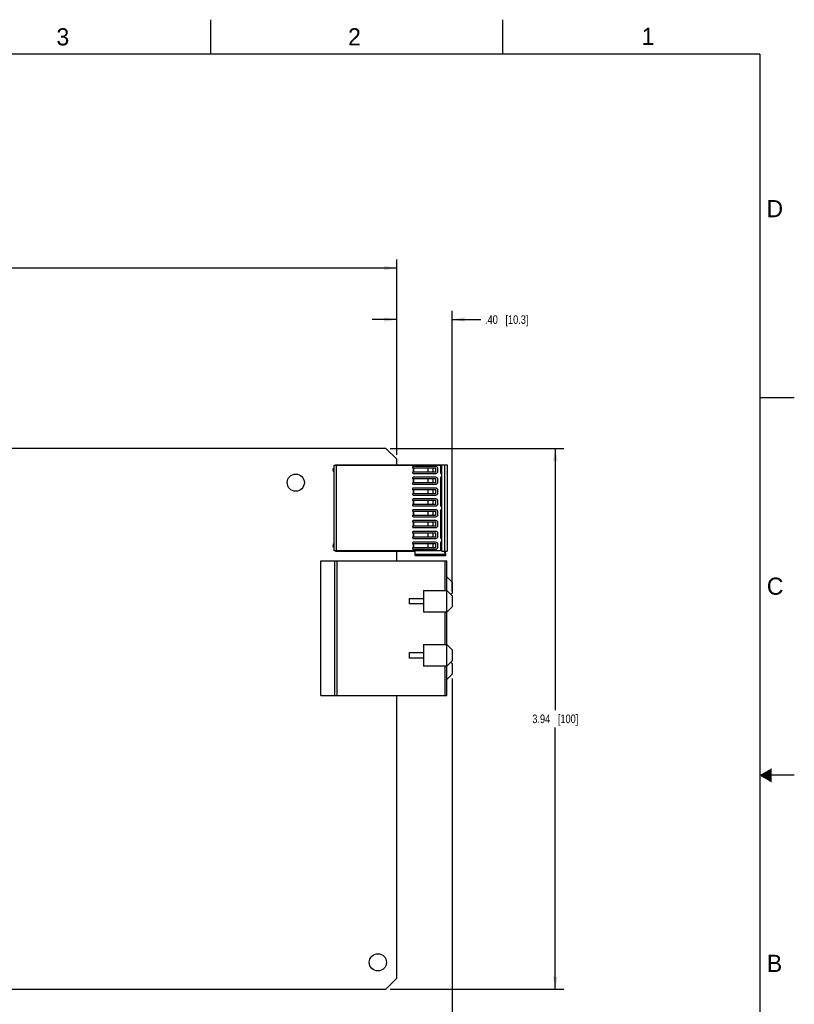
# Model space of a CAD drawing. Header units: inches. Extents: x 0 to 34, y 0 to 22.
# Tile 43 of 43: x 22.7 to 34, y 7.7 to 22. Entities that reach past the tile are written whole.
import ezdxf

# ---------------------------------------------------------------- set-up
doc = ezdxf.new("R2010")
doc.units = ezdxf.units.IN
doc.header["$LTSCALE"] = 1.87
doc.header["$MEASUREMENT"] = 0
doc.layers.get('0').update_dxf_attribs({"linetype": 'CONTINUOUS'})
doc.layers.add('DIMENSIONS', color=7, linetype='CONTINUOUS')
doc.styles.get("Standard").update_dxf_attribs({"font": 'txt', "width": 0.8})
doc.styles.add('TEXTSTYLE_2', font='txt')
doc.dimstyles.new('DIMSTYLE_4', dxfattribs={"dimtxt": 0.125, "dimasz": 0.18, "dimexe": 0.125, "dimexo": 0.0625, "dimgap": 0.0625, "dimtad": 0, "dimtih": 1, "dimtoh": 1, "dimlfac": 0.5, "dimzin": 4, "dimdsep": 46, "dimtxsty": 'STANDARD', "dimblk": '_FILLED', "dimblk1": '_FILLED', "dimblk2": '_FILLED', "dimcen": 0.09, "dimadec": 0, "dimazin": 0, "dimtp": 0.001, "dimtm": 0.001, "dimtfac": 1, "dimtofl": 0, "dimtmove": 0, "dimatfit": 3, "dimldrblk": '_FILLED', "dimfxl": 1, "dimtolj": 1, "dimtzin": 4, "dimarcsym": 0})

# ---------------------------------------------------------------- blocks, each defined once
blk = doc.blocks.new('_FILLED')
at = {"color": 0, "linetype": 'BYBLOCK'}
blk.add_solid([(0, 0), (-1, 0.174), (-1, -0.174)], dxfattribs=at)
blk = doc.blocks.new('*D31')
at = {"layer": 'DIMENSIONS', "color": 2, "linetype": 'CONTINUOUS'}
for p, q in [((15.413, 16.946), (15.413, 18.509)), ((28.213, 15.662), (28.213, 18.509)), ((15.413, 18.384), (21.138, 18.384)), ((28.213, 18.384), (22.488, 18.384))]:
    blk.add_line(p, q, dxfattribs=at)
at = {"layer": 'DIMENSIONS', "color": 2, "linetype": 'CONTINUOUS', "xscale": 0.18, "yscale": 0.18, "zscale": 0.18, "rotation": 180}
blk.add_blockref('_FILLED', (15.413, 18.384), dxfattribs=at)
at = {"layer": 'DIMENSIONS', "color": 2, "linetype": 'CONTINUOUS', "xscale": 0.18, "yscale": 0.18, "zscale": 0.18}
blk.add_blockref('_FILLED', (28.213, 18.384), dxfattribs=at)
at = {"layer": 'DIMENSIONS', "color": 2, "linetype": 'CONTINUOUS', "insert": (21.813, 18.446), "char_height": 0.125, "width": 1.225, "attachment_point": 2, "line_spacing_factor": 0.9}
blk.add_mtext('6.40{\\Ftxt.shx;\\W1.000000;\\H0.125000; }[162.6]', dxfattribs=at)
blk = doc.blocks.new('*D32')
at = {"layer": 'DIMENSIONS', "color": 2, "linetype": 'CONTINUOUS'}
for p, q in [((29.02, 12.407), (29.02, 5.131)), ((14.416, 6.701), (14.416, 5.131)), ((14.416, 5.256), (21.043, 5.256)), ((29.02, 5.256), (22.393, 5.256))]:
    blk.add_line(p, q, dxfattribs=at)
at = {"layer": 'DIMENSIONS', "color": 2, "linetype": 'CONTINUOUS', "xscale": 0.18, "yscale": 0.18, "zscale": 0.18, "rotation": 180}
blk.add_blockref('_FILLED', (14.416, 5.256), dxfattribs=at)
at = {"layer": 'DIMENSIONS', "color": 2, "linetype": 'CONTINUOUS', "xscale": 0.18, "yscale": 0.18, "zscale": 0.18}
blk.add_blockref('_FILLED', (29.02, 5.256), dxfattribs=at)
at = {"layer": 'DIMENSIONS', "color": 2, "linetype": 'CONTINUOUS', "insert": (21.718, 5.318), "char_height": 0.125, "width": 1.225, "attachment_point": 2, "line_spacing_factor": 0.9}
blk.add_mtext('7.30{\\Ftxt.shx;\\W1.000000;\\H0.125000; }[185.5]', dxfattribs=at)
blk = doc.blocks.new('*D33')
at = {"layer": 'DIMENSIONS', "color": 2, "linetype": 'CONTINUOUS'}
for p, q in [((28.118, 15.758), (30.645, 15.758)), ((30.52, 15.758), (30.52, 11.946)), ((30.52, 7.884), (30.52, 11.696)), ((28.118, 7.884), (30.645, 7.884))]:
    blk.add_line(p, q, dxfattribs=at)
at = {"layer": 'DIMENSIONS', "color": 2, "linetype": 'CONTINUOUS', "xscale": 0.18, "yscale": 0.18, "zscale": 0.18}
for p, rotation in [((30.52, 15.758), 90), ((30.52, 7.884), 270)]:
    blk.add_blockref('_FILLED', p, dxfattribs=dict(at, rotation=rotation))
at = {"layer": 'DIMENSIONS', "color": 2, "linetype": 'CONTINUOUS', "insert": (30.52, 11.883), "char_height": 0.125, "width": 1.025, "attachment_point": 2, "line_spacing_factor": 0.9}
blk.add_mtext('3.94{\\Ftxt.shx;\\W1.000000;\\H0.125000; }[100]', dxfattribs=at)
blk = doc.blocks.new('*D34')
at = {"layer": 'DIMENSIONS', "color": 2, "linetype": 'CONTINUOUS'}
for p, q in [((28.213, 17.634), (27.853, 17.634)), ((28.213, 15.662), (28.213, 17.759)), ((29.02, 13.673), (29.02, 17.759)), ((29.02, 17.634), (29.434, 17.634))]:
    blk.add_line(p, q, dxfattribs=at)
at = {"layer": 'DIMENSIONS', "color": 2, "linetype": 'CONTINUOUS', "xscale": 0.18, "yscale": 0.18, "zscale": 0.18}
blk.add_blockref('_FILLED', (28.213, 17.634), dxfattribs=at)
at = {"layer": 'DIMENSIONS', "color": 2, "linetype": 'CONTINUOUS', "xscale": 0.18, "yscale": 0.18, "zscale": 0.18, "rotation": 180}
blk.add_blockref('_FILLED', (29.02, 17.634), dxfattribs=at)
at = {"layer": 'DIMENSIONS', "color": 2, "linetype": 'CONTINUOUS', "insert": (29.497, 17.696), "char_height": 0.125, "width": 1.025, "attachment_point": 1, "line_spacing_factor": 0.9}
blk.add_mtext('.40{\\Ftxt.shx;\\W1.000000;\\H0.125000; }[10.3]', dxfattribs=at)

msp = doc.modelspace()

# ---------------------------------------------------------------- linework, layer by layer
at = {"color": 2, "linetype": 'CONTINUOUS'}
for p, q in [((25.5, 22), (25.5, 21.5)), ((29.75, 22), (29.75, 21.5)), ((33.5, 16.5), (34, 16.5)), ((33.569, 11.04), (33.67, 11.04)), ((33.587, 11.05), (33.67, 11.05)), ((33.604, 11.06), (33.67, 11.06)), ((33.621, 11.07), (33.67, 11.07)), ((33.639, 11.08), (33.67, 11.08)), ((33.656, 11.09), (33.67, 11.09)), ((34, 11), (33.5, 11)), ((33.517, 11.01), (33.67, 11.01)), ((33.517, 10.99), (33.67, 10.99)), ((33.535, 11.02), (33.67, 11.02)), ((33.535, 10.98), (33.67, 10.98)), ((33.552, 11.03), (33.67, 11.03)), ((33.552, 10.97), (33.67, 10.97)), ((33.569, 10.96), (33.67, 10.96)), ((33.587, 10.95), (33.67, 10.95)), ((33.604, 10.94), (33.67, 10.94)), ((33.621, 10.93), (33.67, 10.93)), ((33.639, 10.92), (33.67, 10.92)), ((33.656, 10.91), (33.67, 10.91))]:
    msp.add_line(p, q, dxfattribs=at)
at = {"color": 7, "linetype": 'CONTINUOUS'}
for p, q in [((28.055, 15.758), (16.343, 15.758)), ((28.055, 15.758), (28.213, 15.6)), ((27.299, 15.513), (28.851, 15.513)), ((27.299, 14.267), (27.299, 15.513)), ((27.32, 15.52), (28.946, 15.52)), ((27.32, 15.513), (27.32, 15.52)), ((27.332, 14.267), (27.332, 15.513)), ((28.213, 15.52), (28.213, 15.6)), ((28.443, 15.485), (28.443, 15.475)), ((28.78, 15.495), (28.453, 15.495)), ((28.851, 15.513), (28.851, 15.397)), ((28.867, 14.26), (28.867, 15.52)), ((28.914, 14.26), (28.914, 15.52)), ((28.946, 15.52), (28.946, 14.26)), ((28.443, 15.475), (28.78, 15.475)), ((28.78, 15.412), (28.443, 15.412)), ((28.443, 15.412), (28.443, 15.402)), ((28.453, 15.393), (28.78, 15.393)), ((28.454, 15.475), (28.454, 15.412)), ((28.456, 15.412), (28.456, 15.475)), ((28.664, 15.475), (28.664, 15.412)), ((28.668, 15.412), (28.668, 15.475)), ((28.742, 15.412), (28.742, 15.475)), ((28.78, 15.412), (28.78, 15.475)), ((28.812, 15.424), (28.812, 15.463)), ((28.863, 15.385), (28.867, 15.385)), ((28.867, 15.345), (28.863, 15.345)), ((28.443, 15.328), (28.443, 15.318)), ((28.443, 15.318), (28.78, 15.318)), ((28.78, 15.255), (28.443, 15.255)), ((28.443, 15.255), (28.443, 15.245)), ((28.78, 15.337), (28.453, 15.337)), ((28.453, 15.235), (28.78, 15.235)), ((28.454, 15.318), (28.454, 15.255)), ((28.456, 15.255), (28.456, 15.318)), ((28.664, 15.318), (28.664, 15.255)), ((28.668, 15.255), (28.668, 15.318)), ((28.742, 15.255), (28.742, 15.318)), ((28.78, 15.255), (28.78, 15.318)), ((28.812, 15.267), (28.812, 15.306)), ((28.851, 15.334), (28.851, 14.924)), ((28.443, 15.17), (28.443, 15.16)), ((28.443, 15.16), (28.78, 15.16)), ((28.78, 15.097), (28.443, 15.097)), ((28.443, 15.097), (28.443, 15.087)), ((28.78, 15.18), (28.453, 15.18)), ((28.453, 15.078), (28.78, 15.078)), ((28.454, 15.16), (28.454, 15.097)), ((28.456, 15.097), (28.456, 15.16)), ((28.664, 15.16), (28.664, 15.097)), ((28.668, 15.097), (28.668, 15.16)), ((28.742, 15.097), (28.742, 15.16)), ((28.78, 15.097), (28.78, 15.16)), ((28.812, 15.109), (28.812, 15.148)), ((28.443, 15.013), (28.443, 15.003)), ((28.443, 15.003), (28.78, 15.003)), ((28.78, 14.94), (28.443, 14.94)), ((28.443, 14.94), (28.443, 14.93)), ((28.78, 15.023), (28.453, 15.023)), ((28.453, 14.92), (28.78, 14.92)), ((28.454, 15.003), (28.454, 14.94)), ((28.456, 14.94), (28.456, 15.003)), ((28.664, 15.003), (28.664, 14.94)), ((28.668, 14.94), (28.668, 15.003)), ((28.742, 14.94), (28.742, 15.003)), ((28.78, 14.94), (28.78, 15.003)), ((28.812, 14.952), (28.812, 14.991)), ((28.863, 14.912), (28.867, 14.912)), ((28.443, 14.855), (28.443, 14.845)), ((28.443, 14.845), (28.78, 14.845)), ((28.78, 14.782), (28.443, 14.782)), ((28.443, 14.782), (28.443, 14.773)), ((28.78, 14.865), (28.453, 14.865)), ((28.454, 14.845), (28.454, 14.782)), ((28.456, 14.782), (28.456, 14.845)), ((28.664, 14.845), (28.664, 14.782)), ((28.668, 14.782), (28.668, 14.845)), ((28.742, 14.782), (28.742, 14.845)), ((28.78, 14.782), (28.78, 14.845)), ((28.812, 14.794), (28.812, 14.834)), ((28.851, 14.861), (28.851, 14.452)), ((28.867, 14.873), (28.863, 14.873)), ((28.443, 14.698), (28.443, 14.688)), ((28.443, 14.688), (28.78, 14.688)), ((28.78, 14.625), (28.443, 14.625)), ((28.443, 14.625), (28.443, 14.615)), ((28.453, 14.763), (28.78, 14.763)), ((28.78, 14.708), (28.453, 14.708)), ((28.454, 14.688), (28.454, 14.625)), ((28.456, 14.625), (28.456, 14.688)), ((28.664, 14.688), (28.664, 14.625)), ((28.668, 14.625), (28.668, 14.688)), ((28.742, 14.625), (28.742, 14.688)), ((28.78, 14.625), (28.78, 14.688)), ((28.812, 14.637), (28.812, 14.676)), ((28.443, 14.54), (28.443, 14.53)), ((28.443, 14.53), (28.78, 14.53)), ((28.453, 14.605), (28.78, 14.605)), ((28.78, 14.55), (28.453, 14.55)), ((28.454, 14.53), (28.454, 14.467)), ((28.456, 14.467), (28.456, 14.53)), ((28.664, 14.53), (28.664, 14.467)), ((28.668, 14.467), (28.668, 14.53)), ((28.742, 14.467), (28.742, 14.53)), ((28.78, 14.467), (28.78, 14.53)), ((28.812, 14.479), (28.812, 14.519)), ((28.78, 14.467), (28.443, 14.467)), ((28.443, 14.467), (28.443, 14.458)), ((28.443, 14.383), (28.443, 14.373)), ((28.443, 14.373), (28.78, 14.373)), ((28.453, 14.448), (28.78, 14.448)), ((28.78, 14.393), (28.453, 14.393)), ((28.454, 14.373), (28.454, 14.31)), ((28.456, 14.31), (28.456, 14.373)), ((28.664, 14.373), (28.664, 14.31)), ((28.668, 14.31), (28.668, 14.373)), ((28.742, 14.31), (28.742, 14.373)), ((28.78, 14.31), (28.78, 14.373)), ((28.812, 14.322), (28.812, 14.361)), ((28.851, 14.389), (28.851, 14.267)), ((28.863, 14.44), (28.867, 14.44)), ((28.867, 14.4), (28.863, 14.4)), ((28.851, 14.267), (27.299, 14.267)), ((27.32, 14.26), (27.32, 14.267)), ((27.32, 14.26), (28.481, 14.26)), ((28.213, 14.122), (28.213, 14.26)), ((28.78, 14.31), (28.443, 14.31)), ((28.443, 14.31), (28.443, 14.3)), ((28.453, 14.29), (28.78, 14.29)), ((28.481, 14.197), (28.481, 14.26)), ((28.91, 14.213), (28.481, 14.213)), ((28.481, 14.197), (28.928, 14.197)), ((28.867, 14.26), (28.946, 14.26)), ((28.906, 14.26), (28.91, 14.213)), ((28.928, 14.197), (28.922, 14.26)), ((27.107, 14.122), (28.942, 14.122)), ((27.107, 12.158), (27.107, 14.122)), ((27.304, 14.122), (27.304, 12.158)), ((27.343, 12.158), (27.343, 14.122)), ((28.91, 14.122), (28.91, 13.69)), ((28.942, 12.158), (28.942, 14.122)), ((29.02, 13.808), (28.942, 13.887)), ((29.02, 13.808), (29.02, 13.65)), ((28.603, 13.69), (28.942, 13.69)), ((28.603, 13.69), (28.603, 13.375)), ((29.02, 13.611), (28.942, 13.69)), ((29.001, 13.631), (29.02, 13.65)), ((28.39, 13.572), (28.603, 13.572)), ((28.39, 13.572), (28.39, 13.493)), ((28.603, 13.493), (28.39, 13.493)), ((29.02, 13.611), (29.02, 13.453)), ((28.942, 13.375), (28.603, 13.375)), ((28.91, 13.375), (28.91, 12.902)), ((28.942, 13.375), (29.02, 13.453)), ((28.39, 12.784), (28.603, 12.784)), ((28.39, 12.784), (28.39, 12.705)), ((28.603, 12.902), (28.942, 12.902)), ((28.603, 12.902), (28.603, 12.587)), ((29.02, 12.824), (28.942, 12.902)), ((29.02, 12.824), (29.02, 12.666)), ((28.603, 12.705), (28.39, 12.705)), ((28.942, 12.587), (29.02, 12.666)), ((29.02, 12.627), (29.001, 12.646)), ((29.02, 12.627), (29.02, 12.469)), ((28.942, 12.587), (28.603, 12.587)), ((28.91, 12.587), (28.91, 12.158)), ((28.942, 12.391), (29.02, 12.469)), ((27.107, 12.158), (28.942, 12.158)), ((28.213, 8.042), (28.213, 12.158)), ((28.213, 8.042), (28.055, 7.884)), ((16.343, 7.884), (28.055, 7.884))]:
    msp.add_line(p, q, dxfattribs=at)
at = {"color": 7, "linetype": 'CONTINUOUS', "const_width": 0.02}
for points in [[(33.5, 21.5), (0.5, 21.5)], [(33.5, 0.5), (33.5, 21.5)]]:
    msp.add_lwpolyline(points, dxfattribs=at)
at = {"color": 7, "linetype": 'CONTINUOUS'}
for centre in [(26.741, 15.26), (27.937, 8.274)]:
    msp.add_circle(centre, 0.125, dxfattribs=at)
for centre, radius, start, end in [((28.453, 15.485), 0.00984, 90.0052, 179.9999), ((28.78, 15.463), 0.0315, 359.9995, 89.9984), ((27.31, 15.444), 0.028, 113.2256, 248.6365), ((28.453, 15.402), 0.00984, 179.9999, 269.9922), ((28.78, 15.424), 0.0315, 269.9968, 359.9997), ((28.863, 15.397), 0.0118, 179.9989, 270.0002), ((28.863, 15.334), 0.0118, 90.0036, 179.9829), ((28.453, 15.328), 0.00984, 90.0052, 179.9999), ((28.453, 15.245), 0.00984, 179.9999, 269.9922), ((28.78, 15.306), 0.0315, 359.9995, 89.9984), ((28.78, 15.267), 0.0315, 269.9968, 359.9997), ((28.453, 15.17), 0.00984, 90.0052, 179.9999), ((28.453, 15.087), 0.00984, 179.9999, 269.9922), ((28.78, 15.148), 0.0315, 359.9995, 89.9984), ((28.78, 15.109), 0.0315, 269.9968, 359.9997), ((28.453, 15.013), 0.00984, 90.0052, 179.9999), ((28.453, 14.93), 0.00984, 179.9999, 269.9922), ((28.78, 14.991), 0.0315, 359.9995, 89.9984), ((28.78, 14.952), 0.0315, 269.9968, 359.9997), ((28.863, 14.924), 0.0118, 179.9792, 270.0002), ((28.453, 14.855), 0.00984, 90.0052, 179.9999), ((28.453, 14.773), 0.00984, 179.9999, 269.9922), ((28.78, 14.834), 0.0315, 359.9995, 89.9984), ((28.78, 14.794), 0.0315, 269.9968, 359.9997), ((28.863, 14.861), 0.0118, 90.0036, 179.9982), ((28.453, 14.698), 0.00984, 90.0052, 179.9999), ((28.78, 14.676), 0.0315, 359.9995, 89.9984), ((28.78, 14.637), 0.0315, 269.9968, 359.9997), ((28.453, 14.615), 0.00984, 179.9999, 269.9922), ((28.453, 14.54), 0.00984, 90.0052, 179.9999), ((28.78, 14.519), 0.0315, 359.9995, 89.9984), ((27.31, 14.341), 0.028, 113.2255, 246.7745), ((28.453, 14.458), 0.00984, 179.9999, 269.9922), ((28.453, 14.383), 0.00984, 90.0052, 179.9999), ((28.78, 14.479), 0.0315, 269.9968, 359.9997), ((28.78, 14.361), 0.0315, 359.9995, 89.9984), ((28.863, 14.452), 0.0118, 179.9946, 270.0002), ((28.863, 14.389), 0.0118, 90.0036, 179.9993), ((28.453, 14.3), 0.00984, 179.9999, 269.9922), ((28.78, 14.322), 0.0315, 269.9968, 359.9997)]:
    msp.add_arc(centre, radius, start, end, dxfattribs=at)
msp.add_open_spline([(28.928, 14.197), (28.926, 14.197), (28.922, 14.198), (28.917, 14.201), (28.912, 14.206), (28.911, 14.21), (28.91, 14.213)], degree=3, knots=[0, 0, 0, 0, 0.21714, 0.449322, 0.708662, 1, 1, 1, 1], dxfattribs=at)

# ---------------------------------------------------------------- texts
at = {"color": 2, "linetype": 'CONTINUOUS', "char_height": 0.25, "width": 0.25, "attachment_point": 1, "line_spacing_factor": 0.9, "style": 'TEXTSTYLE_2'}
for s, insert in [('3', (23.257, 21.876)), ('2', (27.503, 21.876)), ('1', (31.778, 21.883)), ('D', (33.595, 19.374)), ('C', (33.6, 13.877)), ('B', (33.601, 8.385))]:
    msp.add_mtext(s, dxfattribs=dict(at, insert=insert))

# ---------------------------------------------------------------- dimensions: what is measured, and where the dimension line sits
at = {"layer": 'DIMENSIONS', "color": 2, "linetype": 'CONTINUOUS'}
dim = msp.add_linear_dim(base=(28.213, 18.384), p1=(15.413, 16.884), p2=(28.213, 15.6), dimstyle='DIMSTYLE_4', dxfattribs=at)
dim.commit()
dim.dimension.update_dxf_attribs({"geometry": '*D31', "text_midpoint": (21.813, 18.384), "dimtype": 160})
for base, p1, p2, angle, picture, middle in [((28.213, 17.634), (29.02, 13.611), (28.213, 15.6), 180, '*D34', (30.009, 17.634)), ((30.52, 15.758), (28.055, 7.884), (28.055, 15.758), 90, '*D33', (30.52, 11.821)), ((14.416, 5.256), (29.02, 12.469), (14.416, 6.764), 180, '*D32', (21.718, 5.256))]:
    dim = msp.add_linear_dim(base=base, p1=p1, p2=p2, angle=angle, dimstyle='DIMSTYLE_4', dxfattribs=at)
    dim.commit()
    dim.dimension.update_dxf_attribs({"geometry": picture, "text_midpoint": middle, "dimtype": 160})

doc.saveas('drawing.dxf')
